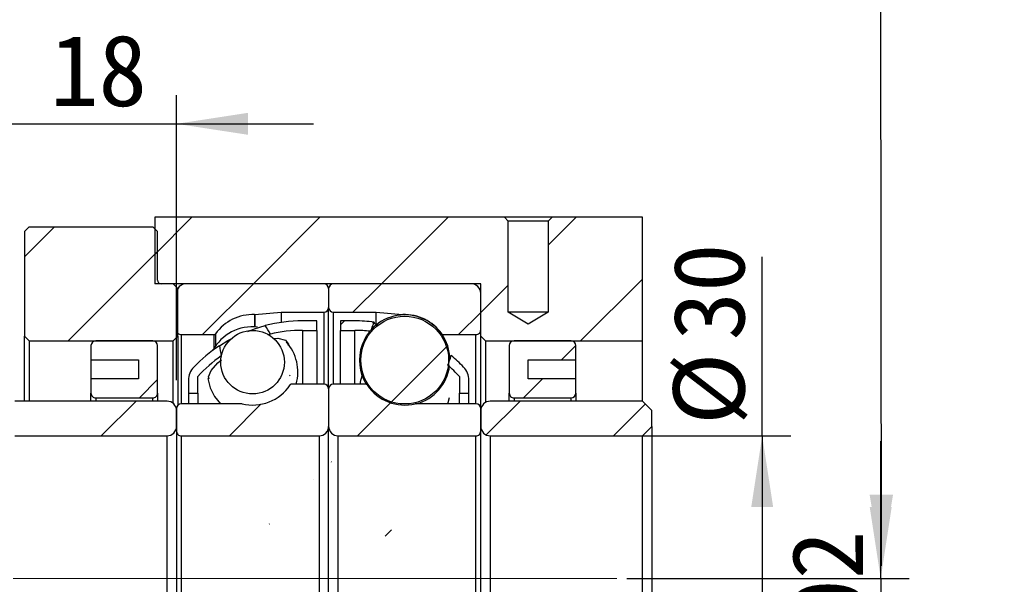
# Model space of a CAD drawing. Header units: millimetres. Extents: x 62 to 839, y 27 to 598.
# Tile 4 of 5: x 735 to 839, y 162 to 222. Entities that reach past the tile are written whole.
import ezdxf

# ---------------------------------------------------------------- set-up
doc = ezdxf.new("R2010")
doc.units = ezdxf.units.MM
doc.header["$LTSCALE"] = 3
doc.linetypes.add('CENTERX2', pattern=[20.319999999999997, 12.7, -2.54, 2.54, -2.54])
doc.layers.add('圖層0', color=7, linetype='Continuous')
doc.styles.add('SLDTEXTSTYLE0', font='MINGLIU.TTC')
doc.styles.get("Standard").update_dxf_attribs({"font": 'MINGLIU.TTC'})
doc.dimstyles.new('SLDDIMSTYLE0', dxfattribs={"dimtxt": 0.18, "dimasz": 7.5, "dimexe": 0, "dimexo": 0.0625, "dimgap": 0, "dimtad": 0, "dimtih": 1, "dimtoh": 1, "dimdec": 0, "dimrnd": 1e-09, "dimzin": 0, "dimdsep": 46, "dimtxsty": 'Standard', "dimsah": 1, "dimcen": 0.09, "dimadec": 0, "dimazin": 0, "dimtfac": 7.5, "dimtdec": 0, "dimtofl": 0, "dimtmove": 0, "dimatfit": 3, "dimfxl": 0, "dimfrac": 2, "dimtolj": 1, "dimtzin": 0, "dimarcsym": 0})
doc.dimstyles.new('SLDDIMSTYLE3', dxfattribs={"dimtxt": 7.5, "dimasz": 7.5, "dimexe": 0, "dimexo": 0.0625, "dimgap": 1.875, "dimtad": 1, "dimrnd": 1e-09, "dimzin": 12, "dimdsep": 46, "dimtxsty": 'SLDTEXTSTYLE0', "dimsah": 1, "dimcen": 0.09, "dimadec": 0, "dimazin": 3, "dimtfac": 1, "dimtofl": 0, "dimtmove": 0, "dimatfit": 3, "dimfxl": 0, "dimfrac": 2, "dimtolj": 1, "dimtzin": 12, "dimarcsym": 0})
doc.dimstyles.new('SLDDIMSTYLE6', dxfattribs={"dimtxt": 7.5, "dimasz": 7.5, "dimexe": 0, "dimexo": 0.0625, "dimgap": 1.875, "dimtad": 1, "dimrnd": 1e-09, "dimzin": 12, "dimdsep": 46, "dimtxsty": 'SLDTEXTSTYLE0', "dimsah": 1, "dimcen": 0.09, "dimadec": 0, "dimazin": 3, "dimtol": 1, "dimtp": 0.02, "dimtm": 0.02, "dimtfac": 1, "dimtmove": 0, "dimatfit": 0, "dimfxl": 0, "dimfrac": 2, "dimtolj": 1, "dimarcsym": 0})
doc.dimstyles.new('SLDDIMSTYLE7', dxfattribs={"dimtxt": 7.5, "dimasz": 7.5, "dimexe": 0, "dimexo": 0.0625, "dimgap": 1.875, "dimtad": 1, "dimrnd": 1e-09, "dimzin": 12, "dimdsep": 46, "dimtxsty": 'SLDTEXTSTYLE0', "dimsah": 1, "dimcen": 0.09, "dimadec": 0, "dimazin": 3, "dimtfac": 1, "dimtmove": 0, "dimatfit": 0, "dimfxl": 0, "dimfrac": 2, "dimtolj": 1, "dimtzin": 12, "dimarcsym": 0})
pattern_1 = [(45, (0, 0), (-6.735192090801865, 6.735192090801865), [])]

# ---------------------------------------------------------------- blocks, each defined once
blk = doc.blocks.new('_D_13')
at = {"layer": '圖層0', "color": 7}
for p, q in [((825.7780841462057, 163.036150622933), (825.7780841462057, 177.4592275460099)), ((799.071284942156, 163.036150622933), (828.7780841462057, 163.036150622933)), ((825.7780841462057, 163.036150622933), (825.7780841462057, 112.036150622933)), ((782.7063774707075, 112.036150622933), (828.7780841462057, 112.036150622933)), ((825.7780841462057, 112.036150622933), (825.7780841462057, 97.61307369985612))]:
    blk.add_line(p, q, dxfattribs=at)
for points in [[(825.7780841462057, 163.036150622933), (826.9319303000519, 170.536150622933), (824.6242379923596, 170.536150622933)], [(825.7780841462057, 112.036150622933), (824.6242379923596, 104.536150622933), (826.9319303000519, 104.536150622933)]]:
    blk.add_solid(points, dxfattribs=at)
at = {"layer": '圖層0', "color": 7, "char_height": 7.5, "attachment_point": 1, "rotation": 90.00000000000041, "style": 'SLDTEXTSTYLE0'}
for s, insert in [(' ±0.02', (816.4122301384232, 132.3304113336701)), ('51', (816.4122301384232, 123.5387448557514))]:
    blk.add_mtext(s, dxfattribs=dict(at, insert=insert))
blk = doc.blocks.new('_D_15')
at = {"layer": '圖層0', "color": 7}
for p, q in [((813.312857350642, 178.036150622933), (813.312857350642, 196.868422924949)), ((786.206377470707, 178.036150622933), (816.312857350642, 178.036150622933)), ((813.312857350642, 178.036150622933), (813.312857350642, 148.036150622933)), ((786.206377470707, 148.036150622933), (816.312857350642, 148.036150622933))]:
    blk.add_line(p, q, dxfattribs=at)
for points in [[(813.312857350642, 178.036150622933), (812.1590111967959, 170.536150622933), (814.4667035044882, 170.536150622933)], [(813.312857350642, 148.036150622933), (814.4667035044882, 155.536150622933), (812.1590111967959, 155.536150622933)]]:
    blk.add_solid(points, dxfattribs=at)
at = {"layer": '圖層0', "color": 7, "char_height": 7.5, "attachment_point": 1, "rotation": 90.00000000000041, "style": 'SLDTEXTSTYLE0'}
for s, insert in [('30', (803.9470033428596, 188.0767571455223)), ('%%c', (803.9470033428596, 179.180402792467))]:
    blk.add_mtext(s, dxfattribs=dict(at, insert=insert))
blk = doc.blocks.new('_D_18')
at = {"layer": '圖層0', "color": 7}
for p, q in [((733.7063774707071, 185.5361506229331), (733.7063774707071, 213.8727222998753)), ((751.706377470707, 183.911150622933), (751.706377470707, 213.8727222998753)), ((733.7063774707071, 210.8727222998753), (719.2833005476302, 210.8727222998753)), ((733.7063774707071, 210.8727222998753), (751.706377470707, 210.8727222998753)), ((751.706377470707, 210.8727222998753), (766.1294543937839, 210.8727222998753))]:
    blk.add_line(p, q, dxfattribs=at)
for points in [[(733.7063774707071, 210.8727222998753), (726.2063774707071, 212.0265684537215), (726.2063774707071, 209.7188761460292)], [(751.706377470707, 210.8727222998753), (759.206377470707, 209.7188761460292), (759.206377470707, 212.0265684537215)]]:
    blk.add_solid(points, dxfattribs=at)
at = {"layer": '圖層0', "color": 7, "insert": (738.395014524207, 220.2385763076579), "char_height": 7.5, "attachment_point": 1, "style": 'SLDTEXTSTYLE0'}
blk.add_mtext('18', dxfattribs=at)

msp = doc.modelspace()

# ---------------------------------------------------------------- hatches: boundary and pattern name
at = {"linetype": 'Continuous', "lineweight": 18}
h = msp.add_hatch(dxfattribs=at)
h.set_pattern_fill('ANSI31', scale=3, style=0)
h.set_pattern_definition(pattern_1)
edge = h.paths.add_edge_path(flags=0)
edge.add_line((767.706377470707, 191.536150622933), (767.706377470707, 193.536150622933))
edge.add_arc((767.2063774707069, 193.536150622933), 0.5000000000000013, 359.9999999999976, 450.0000000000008)
edge.add_line((767.2063774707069, 194.036150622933), (752.706377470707, 194.036150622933))
edge.add_arc((752.706377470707, 193.036150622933), 0.9999999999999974, 90, 179.9999999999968)
edge.add_line((751.706377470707, 193.0361506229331), (751.706377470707, 189.186150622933))
edge.add_arc((752.2063774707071, 189.186150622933), 0.5000000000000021, 180, 270.0000000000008)
edge.add_line((752.2063774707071, 188.686150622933), (755.6438774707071, 188.686150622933))
edge.add_arc((755.6438774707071, 188.886150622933), 0.1999999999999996, 270.0000000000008, 324.9488632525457)
edge.add_arc((759.7063774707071, 186.036150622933), 4.762500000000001, 87.45248435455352, 144.9488632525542, ccw=False)
edge.add_arc((759.9269501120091, 190.9937462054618), 0.2000000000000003, 267.4524843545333, 275.0000000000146)
edge.add_line((759.9443812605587, 190.7945072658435), (762.7063774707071, 191.036150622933))
edge.add_line((762.7063774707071, 191.036150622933), (767.2063774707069, 191.036150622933))
edge.add_arc((767.2063774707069, 191.536150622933), 0.4999999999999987, 270.0000000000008, 360.0000000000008)
h = msp.add_hatch(dxfattribs=at)
h.set_pattern_fill('ANSI31', scale=3, style=0)
h.set_pattern_definition(pattern_1)
edge = h.paths.add_edge_path(flags=0)
edge.add_line((782.7063774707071, 194.036150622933), (768.206377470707, 194.036150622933))
edge.add_arc((768.206377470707, 193.536150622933), 0.5000000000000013, 90, 180.0000000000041)
edge.add_line((767.706377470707, 193.536150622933), (767.706377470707, 191.5361506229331))
edge.add_arc((768.206377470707, 191.536150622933), 0.4999999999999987, 179.9999999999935, 270.0000000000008)
edge.add_line((768.206377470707, 191.036150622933), (772.706377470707, 191.036150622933))
edge.add_line((772.706377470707, 191.036150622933), (775.4683736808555, 190.7945072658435))
edge.add_arc((775.4858048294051, 190.9937462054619), 0.2000000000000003, 264.9999999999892, 272.5475156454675)
edge.add_arc((775.706377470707, 186.036150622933), 4.762500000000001, 35.05113674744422, 92.54751564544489, ccw=False)
edge.add_arc((779.768877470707, 188.886150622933), 0.1999999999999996, 215.0511367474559, 270.0000000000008)
edge.add_line((779.768877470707, 188.686150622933), (783.206377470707, 188.686150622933))
edge.add_arc((783.206377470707, 189.186150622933), 0.5000000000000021, 270.0000000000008, 360.0000000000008)
edge.add_line((783.7063774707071, 189.186150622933), (783.7063774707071, 193.036150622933))
edge.add_arc((782.7063774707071, 193.036150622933), 0.9999999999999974, 0, 90)
h = msp.add_hatch(dxfattribs=at)
h.set_pattern_fill('ANSI31', scale=3, style=0)
h.set_pattern_definition(pattern_1)
edge = h.paths.add_edge_path(flags=0)
edge.add_arc((775.706377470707, 186.00669576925), 4.61815445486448, 0, 360)
h = msp.add_hatch(dxfattribs=at)
h.set_pattern_fill('ANSI31', scale=3, style=0)
h.set_pattern_definition(pattern_1)
edge = h.paths.add_edge_path(flags=0)
edge.add_arc((764.956377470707, 174.2369238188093), 14.89922680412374, 89.9999999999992, 103.1148389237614, ccw=False)
edge.add_line((764.956377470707, 189.1361506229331), (766.456377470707, 189.136150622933))
edge.add_line((766.456377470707, 189.136150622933), (766.456377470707, 190.136150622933))
edge.add_line((766.456377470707, 190.136150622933), (764.956377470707, 190.136150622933))
edge.add_arc((764.956377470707, 174.2369238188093), 15.89922680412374, 90, 104.3090031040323)
edge.add_ellipse((768.3057250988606, 163.0361506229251), major_axis=(-11.77007495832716, 31.13598591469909), ratio=0.1381945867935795, start_angle=322.5628510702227, end_angle=325.58971024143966, ccw=False)
h = msp.add_hatch(dxfattribs=at)
h.set_pattern_fill('ANSI31', scale=3, style=0)
h.set_pattern_definition(pattern_1)
edge = h.paths.add_edge_path(flags=0)
edge.add_line((768.9563774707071, 190.136150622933), (768.9563774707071, 189.136150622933))
edge.add_line((768.9563774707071, 189.136150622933), (770.4563774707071, 189.136150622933))
edge.add_arc((770.4563774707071, 174.2369238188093), 14.89922680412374, 83.61757040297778, 89.9999999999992, ccw=False)
edge.add_ellipse((767.1070298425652, 163.0361506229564), major_axis=(34.03245479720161, 90.90736567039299), ratio=0.04738905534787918, start_angle=73.76131769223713, end_angle=74.39506297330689, ccw=False)
edge.add_arc((770.4563774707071, 174.2369238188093), 15.89922680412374, 82.65970278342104, 90)
edge.add_line((770.4563774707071, 190.136150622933), (768.9563774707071, 190.136150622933))
h = msp.add_hatch(dxfattribs=at)
h.set_pattern_fill('ANSI31', scale=3, style=0)
h.set_pattern_definition(pattern_1)
edge = h.paths.add_edge_path(flags=0)
edge.add_arc((759.7063774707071, 185.7844481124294), 3.341623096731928, 0, 360)
h = msp.add_hatch(dxfattribs=at)
h.set_pattern_fill('ANSI31', scale=3, style=0)
h.set_pattern_definition(pattern_1)
edge = h.paths.add_edge_path(flags=0)
edge.add_ellipse((768.3057250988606, 163.0361506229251), major_axis=(-11.77007495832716, 31.13598591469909), ratio=0.1381945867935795, start_angle=35.27624249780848, end_angle=38.36657263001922, ccw=False)
edge.add_arc((764.956377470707, 174.2369238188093), 15.89922680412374, 123.3664146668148, 136.0102846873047)
edge.add_arc((754.956377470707, 183.8903432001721), 2.000000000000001, 136.0102846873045, 180)
edge.add_line((752.956377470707, 183.8903432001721), (752.956377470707, 182.536150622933))
edge.add_line((752.956377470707, 182.536150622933), (753.9563774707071, 182.536150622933))
edge.add_line((753.9563774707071, 182.536150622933), (753.9563774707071, 184.286150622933))
edge.add_arc((764.956377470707, 174.2369238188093), 14.89922680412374, 125.0184220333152, 137.5862369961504, ccw=False)
h = msp.add_hatch(dxfattribs=at)
h.set_pattern_fill('ANSI31', scale=3, style=0)
h.set_pattern_definition(pattern_1)
edge = h.paths.add_edge_path(flags=0)
edge.add_arc((780.4563774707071, 183.8903432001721), 2.000000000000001, 0, 43.98971531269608)
edge.add_arc((770.4563774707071, 174.2369238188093), 15.89922680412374, 43.98971531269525, 50.33578235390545)
edge.add_ellipse((767.1070298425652, 163.0361506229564), major_axis=(34.03245479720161, 90.90736567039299), ratio=0.04738905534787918, start_angle=285.301483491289, end_angle=285.95616392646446, ccw=False)
edge.add_arc((770.4563774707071, 174.2369238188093), 14.89922680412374, 42.413763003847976, 48.93742271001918, ccw=False)
edge.add_line((781.456377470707, 184.286150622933), (781.456377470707, 182.536150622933))
edge.add_line((781.456377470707, 182.536150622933), (782.4563774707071, 182.536150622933))
edge.add_line((782.4563774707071, 182.536150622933), (782.4563774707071, 183.8903432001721))
h = msp.add_hatch(dxfattribs=at)
h.set_pattern_fill('ANSI31', scale=3, style=0)
h.set_pattern_definition(pattern_1)
edge = h.paths.add_edge_path(flags=0)
edge.add_line((751.706377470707, 180.911150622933), (751.706377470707, 178.536150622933))
edge.add_arc((752.2063774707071, 178.536150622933), 0.5, 180, 270.0000000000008)
edge.add_line((752.2063774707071, 178.036150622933), (766.706377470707, 178.036150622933))
edge.add_arc((766.706377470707, 179.036150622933), 1.000000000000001, 270.0000000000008, 360.0000000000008)
edge.add_line((767.706377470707, 179.036150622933), (767.706377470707, 182.986150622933))
edge.add_arc((767.2063774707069, 182.986150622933), 0.5000000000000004, 0, 90)
edge.add_line((767.2063774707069, 183.4861506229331), (763.8372255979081, 183.4861506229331))
edge.add_arc((763.8372255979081, 183.286150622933), 0.2, 90, 146.3473863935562)
edge.add_arc((759.7063774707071, 186.036150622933), 4.762499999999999, 256.480935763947, 326.3473863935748, ccw=False)
edge.add_arc((758.5462993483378, 181.211150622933), 0.1999999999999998, 76.48093576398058, 90)
edge.add_line((758.5462993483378, 181.411150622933), (752.2063774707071, 181.411150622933))
edge.add_arc((752.2063774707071, 180.911150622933), 0.5000000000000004, 90, 180)
h = msp.add_hatch(dxfattribs=at)
h.set_pattern_fill('ANSI31', scale=3, style=0)
h.set_pattern_definition(pattern_1)
edge = h.paths.add_edge_path(flags=0)
edge.add_line((768.7063774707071, 178.036150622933), (783.206377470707, 178.036150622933))
edge.add_arc((783.206377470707, 178.536150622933), 0.5, 270.0000000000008, 360.0000000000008)
edge.add_line((783.7063774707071, 178.536150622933), (783.7063774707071, 180.911150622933))
edge.add_arc((783.206377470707, 180.911150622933), 0.5000000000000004, 3.256887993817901e-12, 90)
edge.add_line((783.206377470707, 181.411150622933), (776.8664555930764, 181.411150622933))
edge.add_arc((776.8664555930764, 181.211150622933), 0.1999999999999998, 90, 103.5190642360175)
edge.add_arc((775.706377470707, 186.036150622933), 4.762499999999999, 213.6526136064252, 283.519064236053, ccw=False)
edge.add_arc((771.5755293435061, 183.286150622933), 0.2, 33.65261360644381, 90)
edge.add_line((771.5755293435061, 183.486150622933), (768.206377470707, 183.486150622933))
edge.add_arc((768.206377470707, 182.986150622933), 0.5000000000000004, 90, 180)
edge.add_line((767.706377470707, 182.986150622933), (767.706377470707, 179.036150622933))
edge.add_arc((768.7063774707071, 179.036150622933), 1.000000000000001, 180, 270.0000000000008)
h = msp.add_hatch(dxfattribs=at)
h.set_pattern_fill('ANSI31', scale=3, style=0)
h.set_pattern_definition(pattern_1)
edge = h.paths.add_edge_path(flags=0)
edge.add_line((733.706377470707, 179.036150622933), (734.706377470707, 178.036150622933))
edge.add_line((734.706377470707, 178.036150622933), (750.7063774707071, 178.036150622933))
edge.add_arc((750.7063774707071, 179.036150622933), 1, 270.0000000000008, 360.0000000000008)
edge.add_line((751.706377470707, 179.036150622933), (751.706377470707, 180.686150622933))
edge.add_arc((750.7063774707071, 180.686150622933), 1, 0, 90)
edge.add_line((750.7063774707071, 181.686150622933), (734.706377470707, 181.686150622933))
edge.add_line((734.706377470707, 181.686150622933), (733.706377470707, 180.686150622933))
edge.add_line((733.706377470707, 180.686150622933), (733.706377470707, 179.036150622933))
h = msp.add_hatch(dxfattribs=at)
h.set_pattern_fill('ANSI31', scale=3, style=0)
h.set_pattern_definition(pattern_1)
edge = h.paths.add_edge_path(flags=0)
edge.add_line((800.7063774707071, 178.036150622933), (801.7063774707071, 179.036150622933))
edge.add_line((801.7063774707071, 179.036150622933), (801.7063774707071, 180.686150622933))
edge.add_line((801.7063774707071, 180.686150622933), (800.7063774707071, 181.686150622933))
edge.add_line((800.7063774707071, 181.686150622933), (784.706377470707, 181.686150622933))
edge.add_arc((784.706377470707, 180.686150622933), 1, 90, 180)
edge.add_line((783.7063774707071, 180.686150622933), (783.7063774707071, 179.036150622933))
edge.add_arc((784.706377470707, 179.036150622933), 1, 180, 270.0000000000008)
edge.add_line((784.706377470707, 178.036150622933), (800.7063774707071, 178.036150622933))
at = {"layer": '圖層0', "linetype": 'Continuous', "lineweight": 18}
h = msp.add_hatch(dxfattribs=at)
h.set_pattern_fill('ANSI31', color=256, scale=3, style=0)
h.set_pattern_definition(pattern_1)
h.paths.add_polyline_path([(783.7063774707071, 188.536150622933), (784.2063774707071, 188.036150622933), (800.7063774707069, 188.036150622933), (800.7063774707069, 201.036150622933), (791.206377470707, 201.036150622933), (790.806377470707, 200.636150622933), (790.806377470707, 191.036150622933), (788.7063774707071, 189.7743433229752), (786.6063774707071, 191.036150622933), (786.6063774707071, 200.636150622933), (786.206377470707, 201.036150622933), (749.4063774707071, 201.036150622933), (749.4063774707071, 194.036150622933), (783.7063774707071, 194.036150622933)], flags=0)
h = msp.add_hatch(dxfattribs=at)
h.set_pattern_fill('ANSI31', color=256, scale=3, style=0)
h.set_pattern_definition(pattern_1)
edge = h.paths.add_edge_path(flags=0)
edge.add_line((735.7063774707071, 188.536150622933), (736.206377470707, 188.036150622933))
edge.add_line((736.206377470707, 188.036150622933), (751.356377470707, 188.036150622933))
edge.add_line((751.356377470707, 188.036150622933), (751.856377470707, 188.536150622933))
edge.add_line((751.856377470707, 188.536150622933), (751.856377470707, 193.536150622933))
edge.add_line((751.856377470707, 193.536150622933), (751.356377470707, 194.036150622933))
edge.add_line((751.356377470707, 194.036150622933), (750.106377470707, 194.036150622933))
edge.add_arc((750.106377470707, 194.436150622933), 0.4, 180, 270, ccw=False)
edge.add_line((749.706377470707, 194.436150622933), (749.706377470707, 199.536150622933))
edge.add_line((749.706377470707, 199.536150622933), (749.206377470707, 200.036150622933))
edge.add_line((749.206377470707, 200.036150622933), (736.206377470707, 200.036150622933))
edge.add_line((736.206377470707, 200.036150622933), (735.7063774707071, 199.536150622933))
edge.add_line((735.7063774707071, 199.536150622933), (735.7063774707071, 188.536150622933))
h = msp.add_hatch(dxfattribs=at)
h.set_pattern_fill('ANSI31', color=256, scale=3, style=0)
h.set_pattern_definition(pattern_1)
edge = h.paths.add_edge_path(flags=0)
edge.add_line((747.7063774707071, 186.0361506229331), (747.7063774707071, 184.036150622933))
edge.add_line((747.7063774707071, 184.036150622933), (742.7063774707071, 184.036150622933))
edge.add_line((742.7063774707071, 184.036150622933), (742.7063774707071, 182.536150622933))
edge.add_arc((743.2063774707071, 182.536150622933), 0.5, 180, 270.0000000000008)
edge.add_line((743.2063774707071, 182.0361506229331), (749.2063774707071, 182.0361506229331))
edge.add_arc((749.2063774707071, 182.536150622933), 0.5, 270.0000000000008, 360.0000000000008)
edge.add_line((749.706377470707, 182.536150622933), (749.706377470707, 187.5361506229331))
edge.add_arc((749.2063774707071, 187.5361506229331), 0.5, 0, 90)
edge.add_line((749.2063774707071, 188.0361506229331), (743.2063774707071, 188.0361506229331))
edge.add_arc((743.2063774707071, 187.5361506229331), 0.5, 90, 180)
edge.add_line((742.7063774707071, 187.5361506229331), (742.7063774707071, 186.0361506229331))
edge.add_line((742.7063774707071, 186.0361506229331), (747.7063774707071, 186.0361506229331))
h = msp.add_hatch(dxfattribs=at)
h.set_pattern_fill('ANSI31', color=256, scale=3, style=0)
h.set_pattern_definition(pattern_1)
edge = h.paths.add_edge_path(flags=0)
edge.add_line((793.706377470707, 182.536150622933), (793.706377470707, 184.036150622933))
edge.add_line((793.706377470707, 184.036150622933), (788.7063774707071, 184.036150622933))
edge.add_line((788.7063774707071, 184.036150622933), (788.7063774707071, 186.036150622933))
edge.add_line((788.7063774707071, 186.036150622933), (793.706377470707, 186.036150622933))
edge.add_line((793.706377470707, 186.036150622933), (793.706377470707, 187.536150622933))
edge.add_arc((793.2063774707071, 187.536150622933), 0.5, 0, 90)
edge.add_line((793.2063774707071, 188.036150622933), (787.2063774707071, 188.036150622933))
edge.add_arc((787.2063774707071, 187.536150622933), 0.5, 90, 180)
edge.add_line((786.7063774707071, 187.536150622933), (786.7063774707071, 182.536150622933))
edge.add_arc((787.2063774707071, 182.536150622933), 0.5, 180, 270.0000000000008)
edge.add_line((787.2063774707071, 182.036150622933), (793.2063774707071, 182.036150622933))
edge.add_arc((793.2063774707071, 182.536150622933), 0.5, 270.0000000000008, 360.0000000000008)

# ---------------------------------------------------------------- linework, layer by layer
at = {"color": 7, "linetype": 'Continuous', "lineweight": 25}
for p, q in [((749.4063822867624, 201.0361494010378), (749.4063822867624, 194.0361501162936)), ((786.2063793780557, 201.0361494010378), (749.4063822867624, 201.0361494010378)), ((786.6063712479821, 200.6361500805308), (786.2063793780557, 201.0361494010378)), ((791.2063746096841, 201.0361494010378), (786.2063793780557, 201.0361494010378)), ((791.2063746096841, 201.0361494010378), (790.8063827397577, 200.6361500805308)), ((800.7063715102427, 201.0361494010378), (791.2063746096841, 201.0361494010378)), ((800.7063715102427, 188.036150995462), (800.7063715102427, 201.0361494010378)), ((735.7063738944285, 199.5361500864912), (736.206382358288, 200.0361510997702)), ((736.206382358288, 200.0361510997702), (749.2063789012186, 200.0361510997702)), ((749.2063789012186, 200.0361510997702), (749.7063724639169, 199.5361500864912)), ((786.6063712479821, 191.0361514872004), (786.6063712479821, 200.6361500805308)), ((790.8063827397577, 200.6361500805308), (786.6063712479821, 200.6361500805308)), ((790.8063827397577, 200.6361500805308), (790.8063827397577, 191.0361514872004)), ((735.7063738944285, 199.5361500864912), (735.7063738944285, 188.5361501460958)), ((749.7063724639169, 194.4361494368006), (749.7063724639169, 199.5361500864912)), ((783.7063817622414, 194.0361501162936), (749.4063822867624, 194.0361501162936)), ((751.3563780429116, 194.0361501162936), (750.1063792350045, 194.0361501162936)), ((751.3563780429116, 194.0361501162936), (751.8563716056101, 193.5361509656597)), ((767.2063706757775, 194.0361501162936), (752.7063785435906, 194.0361501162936)), ((782.7063797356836, 194.0361501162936), (768.2063727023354, 194.0361501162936)), ((783.7063817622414, 188.5361501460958), (783.7063817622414, 194.0361501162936)), ((751.7063765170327, 193.0361499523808), (751.7063765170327, 189.1861499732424)), ((751.8563716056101, 188.5361501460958), (751.8563716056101, 193.5361509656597)), ((767.7063791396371, 193.5361509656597), (767.7063791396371, 191.5361506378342)), ((783.7063817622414, 189.1861499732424), (783.7063817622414, 193.0361499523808)), ((759.944379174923, 190.7945068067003), (762.7063839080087, 191.0361514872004)), ((762.7063839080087, 191.0361514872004), (762.7063839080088, 189.9761387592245)), ((762.7063839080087, 191.0361514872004), (767.2063706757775, 191.0361514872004)), ((767.7063791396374, 182.9861511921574), (767.7063791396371, 191.5361506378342)), ((768.2063727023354, 191.0361514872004), (772.7063743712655, 191.0361514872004)), ((772.7063743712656, 189.8593620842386), (772.7063743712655, 191.0361514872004)), ((772.7063743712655, 191.0361514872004), (775.4683791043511, 190.7945068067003)), ((788.7063769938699, 189.7743435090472), (786.6063712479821, 191.0361514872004)), ((790.8063827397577, 191.0361514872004), (786.6063712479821, 191.0361514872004)), ((790.8063827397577, 191.0361514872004), (788.7063769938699, 189.7743435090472)), ((766.45638033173, 190.1361511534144), (764.9563847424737, 190.1361511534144)), ((766.45638033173, 189.1361509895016), (766.45638033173, 190.1361511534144)), ((770.4563735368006, 190.1361511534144), (768.9563779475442, 190.1361511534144)), ((768.9563779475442, 190.1361511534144), (768.9563779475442, 189.1361509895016)), ((736.206382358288, 188.036150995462), (735.7063738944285, 188.5361501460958)), ((735.7063738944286, 181.6861515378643), (735.7063738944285, 188.5361501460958)), ((751.8563716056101, 188.5361501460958), (751.3563780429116, 188.036150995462)), ((751.8563716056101, 188.5361501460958), (751.8563716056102, 181.2682223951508)), ((752.2063700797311, 188.6861508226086), (755.6438742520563, 188.6861508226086)), ((761.5756837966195, 188.7475380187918), (761.2681834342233, 188.6709479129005)), ((764.9563847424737, 189.1361509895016), (766.45638033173, 189.1361509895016)), ((766.45638033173, 189.1361509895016), (766.4563803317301, 183.4861503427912)), ((768.9563779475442, 189.1361509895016), (770.4563735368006, 189.1361509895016)), ((768.9563779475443, 183.4861503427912), (768.9563779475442, 189.1361509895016)), ((779.768884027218, 188.6861508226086), (783.2063732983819, 188.6861508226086)), ((784.2063753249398, 188.036150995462), (783.7063817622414, 188.5361501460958)), ((783.7063817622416, 180.9111514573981), (783.7063817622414, 188.5361501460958)), ((736.206382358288, 188.036150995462), (751.3563780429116, 188.036150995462)), ((736.206382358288, 188.036150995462), (736.2063823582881, 181.6861515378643)), ((742.7063731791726, 187.5361499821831), (742.7063731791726, 186.0361506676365)), ((749.2063789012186, 188.036150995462), (743.2063816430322, 188.036150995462)), ((749.7063724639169, 182.5361510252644), (749.7063724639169, 187.5361499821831)), ((751.3563780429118, 181.4460845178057), (751.3563780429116, 188.036150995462)), ((784.2063753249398, 188.036150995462), (800.7063715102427, 188.036150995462)), ((784.2063753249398, 188.036150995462), (784.20637532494, 181.5521751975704)), ((786.706372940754, 187.5361499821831), (786.706372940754, 182.5361510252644)), ((793.2063786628, 188.036150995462), (787.2063814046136, 188.036150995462)), ((793.7063722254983, 186.0361506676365), (793.7063722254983, 187.5361499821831)), ((800.7063715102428, 181.6861515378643), (800.7063715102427, 188.036150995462)), ((742.7063731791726, 186.0361506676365), (747.7063833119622, 186.0361506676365)), ((742.7063731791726, 186.0361506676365), (742.7063731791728, 184.036150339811)), ((747.7063833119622, 186.0361506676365), (747.7063833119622, 184.036150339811)), ((788.7063769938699, 186.0361506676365), (793.7063722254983, 186.0361506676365)), ((788.7063769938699, 184.036150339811), (788.7063769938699, 186.0361506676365)), ((793.7063722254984, 184.036150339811), (793.7063722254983, 186.0361506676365)), ((747.7063833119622, 184.036150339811), (742.7063731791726, 184.036150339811)), ((742.7063731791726, 184.036150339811), (742.7063731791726, 182.5361510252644)), ((752.9563753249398, 183.8903424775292), (752.9563753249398, 182.5361510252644)), ((753.9563773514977, 182.5361510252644), (753.9563773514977, 184.2861508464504)), ((767.2063706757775, 183.4861503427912), (763.8372330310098, 183.4861503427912)), ((771.5755252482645, 183.4861503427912), (768.2063727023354, 183.4861503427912)), ((781.4563809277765, 184.2861508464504), (781.4563809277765, 182.5361510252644)), ((782.4563829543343, 182.5361510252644), (782.4563829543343, 183.8903424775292)), ((793.7063722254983, 184.036150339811), (788.7063769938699, 184.036150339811)), ((793.7063722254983, 182.5361510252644), (793.7063722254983, 184.036150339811)), ((742.7063731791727, 181.6861515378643), (742.7063731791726, 182.5361510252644)), ((749.7063724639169, 182.5361510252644), (749.706372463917, 181.6861515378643)), ((752.9563753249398, 182.5361510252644), (753.9563773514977, 182.5361510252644)), ((752.9563753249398, 182.5361510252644), (752.9563753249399, 181.4111506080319)), ((753.9563773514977, 182.5361510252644), (753.9563773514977, 181.4111506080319)), ((767.7063791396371, 182.9861511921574), (767.7063791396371, 179.0361513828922)), ((781.4563809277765, 182.5361510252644), (782.4563829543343, 182.5361510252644)), ((781.4563809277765, 181.4111506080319), (781.4563809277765, 182.5361510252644)), ((782.4563829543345, 181.4111506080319), (782.4563829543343, 182.5361510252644)), ((786.706372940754, 181.6861515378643), (786.706372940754, 182.5361510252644)), ((793.7063722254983, 182.5361510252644), (793.7063722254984, 181.6861515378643)), ((750.7063744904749, 181.6861515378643), (734.7063718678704, 181.6861515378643)), ((743.2063816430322, 182.0361500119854), (749.2063789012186, 182.0361500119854)), ((758.5462926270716, 181.4111506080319), (752.2063700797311, 181.4111506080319)), ((783.2063732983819, 181.4111506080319), (776.8664507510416, 181.4111506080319)), ((780.2511154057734, 181.4111506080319), (780.4088739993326, 182.0811831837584)), ((800.7063715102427, 181.6861515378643), (784.7063837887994, 181.6861515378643)), ((787.2063814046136, 182.0361500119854), (793.2063786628, 182.0361500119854)), ((800.7063715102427, 181.6861515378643), (801.7063735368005, 180.6861513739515)), ((751.7063765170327, 180.9111514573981), (751.7063765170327, 178.5361503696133)), ((751.7063765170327, 179.0361513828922), (751.7063765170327, 180.6861513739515)), ((783.7063817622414, 178.5361503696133), (783.7063817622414, 180.9111514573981)), ((783.7063817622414, 180.6861513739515), (783.7063817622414, 179.0361513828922)), ((801.7063735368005, 179.0361513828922), (801.7063735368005, 180.6861513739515)), ((751.7063765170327, 178.5361503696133), (751.7063765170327, 147.5361508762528)), ((767.7063791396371, 147.0361498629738), (767.7063791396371, 179.0361513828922)), ((783.7063817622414, 147.5361508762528), (783.7063817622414, 178.5361503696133)), ((801.7063735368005, 179.0361513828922), (800.7063715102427, 178.0361502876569)), ((801.7063735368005, 179.0361513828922), (801.7063735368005, 147.0361498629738)), ((734.7063718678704, 178.0361502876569), (750.7063744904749, 178.0361502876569)), ((750.7063744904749, 148.0361509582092), (750.7063744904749, 178.0361502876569)), ((752.2063700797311, 178.0361502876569), (752.2063700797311, 148.0361509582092)), ((752.2063700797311, 178.0361502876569), (766.7063771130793, 178.0361502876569)), ((766.7063771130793, 178.0361502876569), (766.7063771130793, 148.0361509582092)), ((768.706381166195, 148.0361509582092), (768.706381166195, 178.0361502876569)), ((768.706381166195, 178.0361502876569), (783.2063732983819, 178.0361502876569)), ((783.2063732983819, 148.0361509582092), (783.2063732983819, 178.0361502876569)), ((784.7063837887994, 178.0361502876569), (784.7063837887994, 148.0361509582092)), ((784.7063837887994, 178.0361502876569), (800.7063715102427, 178.0361502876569)), ((800.7063715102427, 148.0361509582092), (800.7063715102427, 178.0361502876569))]:
    msp.add_line(p, q, dxfattribs=at)
at = {"color": 8, "linetype": 'Continuous', "lineweight": 25}
for p, q in [((759.9180637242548, 190.7939442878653), (759.9180637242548, 189.513537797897)), ((759.944379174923, 190.7945068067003), (759.9443791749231, 189.5122954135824)), ((767.2063706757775, 191.0361514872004), (767.2063706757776, 183.4861503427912)), ((768.2063727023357, 183.4861503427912), (768.2063727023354, 191.0361514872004)), ((775.4683791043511, 190.7632441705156), (775.4683791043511, 190.7945068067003)), ((775.4946945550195, 190.7644884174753), (775.4946945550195, 190.7939442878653)), ((752.2063700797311, 188.6861508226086), (752.2063700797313, 181.4111506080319)), ((755.6438742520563, 188.6861508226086), (755.6438742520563, 187.2412038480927)), ((755.8076082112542, 188.7712886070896), (755.8076082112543, 187.4908839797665)), ((764.9563847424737, 189.1361509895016), (764.9563847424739, 183.4861503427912)), ((770.4563735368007, 183.4861503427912), (770.4563735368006, 189.1361509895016)), ((779.60515006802, 188.7418345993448), (779.60515006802, 188.7712886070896)), ((779.768884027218, 188.4921526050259), (779.768884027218, 188.6861508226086)), ((783.206373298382, 181.4111506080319), (783.2063732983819, 188.6861508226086)), ((743.2063816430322, 182.0361500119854), (743.2063816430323, 181.6861515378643)), ((749.2063789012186, 181.6861515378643), (749.2063789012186, 182.0361500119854)), ((787.2063814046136, 182.0361500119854), (787.2063814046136, 181.6861515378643)), ((793.2063786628, 181.6861515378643), (793.2063786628, 182.0361500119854))]:
    msp.add_line(p, q, dxfattribs=at)
at = {"color": 7, "linetype": 'Continuous', "lineweight": 25, "flags": 128}
for points in [[(759.1926602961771, 189.0256328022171), (759.8903922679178, 189.3011515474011), (761.0268591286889, 189.6429078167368)], [(772.3415045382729, 189.9839879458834), (772.3035959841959, 189.9721918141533), (772.6701943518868, 189.7872739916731), (772.8408722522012, 189.7198406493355)], [(771.9935326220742, 188.9893484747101), (771.6653494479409, 188.5269226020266), (771.2180612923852, 187.5993011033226)], [(771.9366548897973, 189.0315485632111), (771.9292043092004, 189.0364640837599), (772.1126376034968, 189.0438066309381)], [(756.2119363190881, 187.5154876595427), (757.0978252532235, 188.0527862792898), (757.5975952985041, 188.3032170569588)], [(761.8871329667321, 188.2852406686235), (762.3678146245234, 188.3041968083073), (763.1515262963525, 188.1000024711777), (763.4793071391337, 187.6929437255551), (763.4381203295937, 187.5606102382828)], [(755.1299332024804, 183.9894351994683), (755.056559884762, 184.2311655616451), (755.358740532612, 184.8964521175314), (756.0629843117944, 185.7177854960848), (756.4463613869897, 186.0302442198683)], [(771.2157069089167, 184.4207418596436), (771.0540591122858, 183.853320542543), (770.9886281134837, 183.4861503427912)], [(754.9913226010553, 184.0852086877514), (754.9920825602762, 184.0798908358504), (755.2475778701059, 183.0822562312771)], [(755.2475778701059, 183.0822562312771), (755.7115851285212, 182.1628732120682), (756.31593152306, 181.4111506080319)]]:
    msp.add_lwpolyline(points, dxfattribs=at)
at = {"color": 7, "linetype": 'Continuous', "lineweight": 25}
for centre, radius in [((775.706377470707, 186.00669576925), 4.618154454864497), ((759.7063774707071, 185.7844481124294), 3.341623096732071)]:
    msp.add_circle(centre, radius, dxfattribs=at)
for centre, radius, start, end in [((750.106377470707, 194.436150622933), 0.3999999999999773, 180.000000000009, 270.0000000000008), ((752.706377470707, 193.036150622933), 1, 90, 180.0000000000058), ((767.2063774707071, 193.536150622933), 0.5000000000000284, 4.071109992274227e-10, 90), ((768.206377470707, 193.536150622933), 0.5, 90, 179.9999999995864), ((782.7063774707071, 193.036150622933), 1, 359.9999999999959, 90), ((759.7063774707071, 186.036150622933), 4.762500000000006, 87.45248435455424, 144.9488632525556), ((759.9269501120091, 190.9937462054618), 0.200000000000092, 267.4524843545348, 275.0000000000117), ((767.2063774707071, 191.536150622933), 0.4999999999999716, 270.0000000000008, 359.9999999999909), ((768.206377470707, 191.536150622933), 0.5, 180.0000000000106, 270.0000000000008), ((775.706377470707, 186.00669576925), 4.762500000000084, 1.071226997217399, 137.8805801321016), ((775.4858048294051, 190.9937462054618), 0.2000000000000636, 264.9999999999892, 272.5475156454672), ((775.706377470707, 186.036150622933), 4.762500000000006, 35.05113674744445, 92.54751564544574), ((764.956377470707, 174.2369238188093), 15.89922680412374, 90, 104.3090031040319), ((770.4563774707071, 174.2369238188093), 15.89922680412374, 82.65970278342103, 90), ((752.2063774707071, 189.186150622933), 0.5000000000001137, 179.9999999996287, 270.0000000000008), ((759.7063774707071, 184.7557454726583), 4.762500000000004, 83.72914979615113, 151.372900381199), ((755.6438774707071, 188.886150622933), 0.1999999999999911, 270.0000000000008, 324.9488632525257), ((764.956377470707, 174.2369238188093), 14.89922680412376, 90, 103.1148389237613), ((770.4563774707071, 174.2369238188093), 14.89922680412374, 83.61757040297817, 90), ((779.768877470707, 188.886150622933), 0.1999999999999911, 215.0511367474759, 270.0000000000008), ((783.206377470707, 189.186150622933), 0.5000000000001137, 270.0000000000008, 4.461936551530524e-10), ((743.2063774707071, 187.536150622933), 0.5000000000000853, 90, 179.9999999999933), ((749.2063774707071, 187.536150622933), 0.4999999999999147, 6.513775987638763e-12, 90), ((764.956377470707, 174.2369238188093), 15.89922680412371, 123.366414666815, 136.0102846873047), ((759.7063774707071, 184.7557454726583), 4.762500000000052, 344.5390473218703, 41.55839258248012), ((775.706377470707, 186.00669576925), 4.762500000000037, 160.4636258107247, 212.4360411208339), ((787.2063774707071, 187.536150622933), 0.5, 90, 180), ((793.2063774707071, 187.536150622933), 0.5000000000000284, 6.513775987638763e-12, 90), ((764.956377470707, 174.2369238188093), 14.89922680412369, 125.018422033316, 137.5862369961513), ((770.4563774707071, 174.2369238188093), 15.89922680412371, 43.98971531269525, 50.33578235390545), ((770.4563774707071, 174.2369238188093), 14.89922680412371, 42.4137630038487, 48.93742271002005), ((754.956377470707, 183.8903432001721), 2, 136.0102846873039, 179.9999999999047), ((775.706377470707, 186.00669576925), 4.762500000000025, 285.2158640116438, 352.5439296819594), ((780.4563774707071, 183.8903432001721), 2, 1.086986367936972e-10, 43.98971531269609), ((759.7063774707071, 186.036150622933), 4.762500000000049, 256.4809357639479, 326.3473863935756), ((763.8372255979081, 183.286150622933), 0.1999999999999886, 90, 146.3473863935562), ((767.2063774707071, 182.986150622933), 0.4999999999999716, 4.103678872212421e-10, 90), ((768.206377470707, 182.986150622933), 0.5, 90, 179.9999999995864), ((771.5755293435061, 183.286150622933), 0.1999999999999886, 33.65261360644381, 90), ((775.706377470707, 186.036150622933), 4.762500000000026, 213.6526136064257, 283.5190642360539), ((743.2063774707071, 182.536150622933), 0.5000000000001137, 179.9999999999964, 270.0000000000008), ((749.2063774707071, 182.536150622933), 0.4999999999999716, 270.0000000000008, 3.647714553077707e-10), ((787.2063774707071, 182.536150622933), 0.5, 179.9999999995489, 270.0000000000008), ((793.2063774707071, 182.536150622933), 0.5000000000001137, 270.0000000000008, 0), ((750.7063774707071, 180.686150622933), 1.000000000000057, 3.357123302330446e-12, 90), ((752.2063774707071, 180.911150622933), 0.5000000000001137, 90, 179.9999999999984), ((758.5462993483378, 181.211150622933), 0.1999999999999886, 76.48093576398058, 90), ((776.8664555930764, 181.211150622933), 0.2000000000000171, 90, 103.5190642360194), ((783.206377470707, 180.911150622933), 0.5000000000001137, 0, 90), ((784.706377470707, 180.686150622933), 1.000000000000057, 90, 179.9999999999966), ((750.7063774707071, 179.036150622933), 0.9999999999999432, 270.0000000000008, 1.823857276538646e-10), ((752.2063774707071, 178.536150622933), 0.5000000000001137, 179.9999999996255, 270.0000000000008), ((766.706377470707, 179.036150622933), 1.000000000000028, 270.0000000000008, 8.142219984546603e-13), ((768.7063774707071, 179.036150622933), 1.000000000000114, 180, 270.0000000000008), ((783.206377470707, 178.536150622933), 0.5000000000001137, 270.0000000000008, 4.461936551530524e-10), ((784.706377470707, 179.036150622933), 0.9999999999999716, 179.9999999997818, 270.0000000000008)]:
    msp.add_arc(centre, radius, start, end, dxfattribs=at)
for centre, major_axis, ratio, start_param, end_param in [((768.3057250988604, 163.0361506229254), (-11.7700749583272, 31.13598591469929), 0.1381945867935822, 5.629783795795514, 5.682612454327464), ((767.1070298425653, 163.0361506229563), (34.03245479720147, 90.90736567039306), 0.04738905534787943, 1.28737785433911, 1.298438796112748), ((768.3057250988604, 163.0361506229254), (-11.7700749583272, 31.13598591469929), 0.1381945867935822, 0.6156865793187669, 0.6696230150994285), ((767.1070298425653, 163.0361506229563), (34.03245479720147, 90.90736567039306), 0.04738905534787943, 4.979450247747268, 4.990876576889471)]:
    msp.add_ellipse(centre, major_axis=major_axis, ratio=ratio, start_param=start_param, end_param=end_param, dxfattribs=at)
at = {"layer": '圖層0', "color": 7, "linetype": 'CENTERX2', "lineweight": 18, "ltscale": 1.666666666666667}
msp.add_line((798.0184017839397, 163.036150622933), (567.985054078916, 163.036150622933), dxfattribs=at)

# ---------------------------------------------------------------- dimensions: what is measured, and where the dimension line sits
at = {"layer": '圖層0', "color": 7}
dim = msp.add_linear_dim(base=(751.706377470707, 210.8727222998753), p1=(733.7063774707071, 182.5361506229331), p2=(751.706377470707, 180.911150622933), dimstyle='SLDDIMSTYLE7', dxfattribs=at)
dim.commit()
dim.dimension.update_dxf_attribs({"geometry": '_D_18', "text_midpoint": (742.7908477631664, 210.8727222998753), "dimtype": 160})
dim = msp.add_linear_dim(base=(813.3128573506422, 148.036150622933), p1=(783.206377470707, 178.036150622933), p2=(783.206377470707, 148.036150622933), angle=90.0000000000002, text='%%c<>', dimstyle='SLDDIMSTYLE3', dxfattribs=at)
dim.commit()
dim.dimension.update_dxf_attribs({"geometry": '_D_15', "text_midpoint": (813.3128573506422, 188.024412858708), "dimtype": 160})
dim = msp.add_linear_dim(base=(825.7780841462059, 112.036150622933), p1=(796.071284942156, 163.036150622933), p2=(779.7063774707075, 112.036150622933), angle=90.0000000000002, dimstyle='SLDDIMSTYLE6', dxfattribs=at)
dim.commit()
dim.dimension.update_dxf_attribs({"geometry": '_D_13', "text_midpoint": (825.7780841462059, 139.2210370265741), "dimtype": 160})

# ---------------------------------------------------------------- leaders
msp.add_leader([(825.8505490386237, 164.3571914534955), (825.745745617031, 279.2537202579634), (713.8125001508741, 279.2537202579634)], dimstyle='SLDDIMSTYLE0', dxfattribs=at)

doc.saveas('drawing.dxf')
